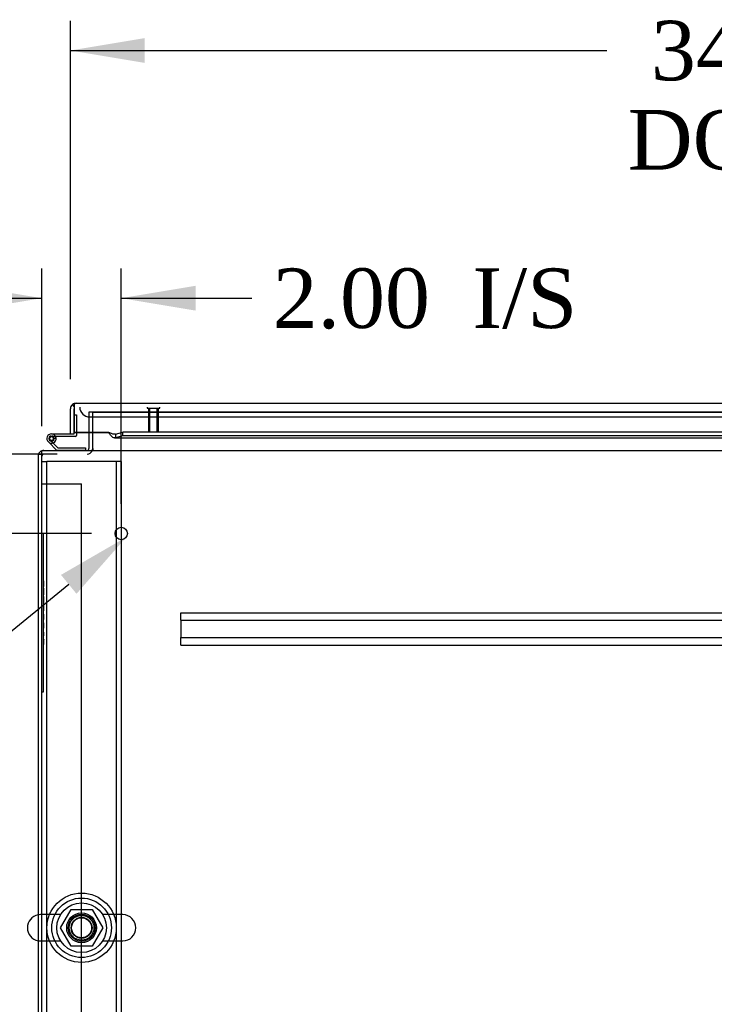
# Model space of a CAD drawing. Header units: inches. Extents: x 1 to 299, y -2 to 199.
# Tile 4 of 30: x 61 to 78, y 17 to 42. Entities that reach past the tile are written whole.
import ezdxf
from ezdxf import colors
from ezdxf.entities.mleader import LeaderData, LeaderLine
from ezdxf.enums import TextEntityAlignment as Align
from ezdxf.lldxf.tags import DXFTag
from ezdxf.math import Vec2, Vec3

# ---------------------------------------------------------------- set-up
doc = ezdxf.new("R2010")
doc.units = ezdxf.units.IN
doc.header["$MEASUREMENT"] = 0
for name, color, linetype in [('COM50677-1', 7, 'Continuous'), ('COM53957-3', 7, 'Continuous'), ('COM53960-3', 7, 'Continuous'), ('COM53964-2', 7, 'Continuous'), ('COM55523', 7, 'Continuous'), ('COM56144', 7, 'Continuous'), ('COM70220', 7, 'Continuous'), ('COM71171-3', 7, 'Continuous'), ('COM71172-2', 7, 'Continuous'), ('Default', 7, 'Continuous'), ('NTS18024', 7, 'Continuous'), ('QLB20185', 7, 'Continuous'), ('SCS86415', 7, 'Continuous'), ('STD26258', 7, 'Continuous'), ('WAF25377', 7, 'Continuous'), ('WAM254785', 7, 'Continuous')]:
    doc.layers.add(name, color=color, linetype=linetype)
doc.styles.add('SEACAD_Times_New_Roman', font='times.ttf')
tags = doc.linetypes.add('HIDDEN2', pattern=[0.1875, 0.125, -0.0625]).pattern_tags.tags
tags[6:7] = [DXFTag(74, 4), DXFTag(75, 0), DXFTag(340, '0'), DXFTag(46, 0.0), DXFTag(50, 0.0), DXFTag(44, 0.0), DXFTag(45, 0.0)]
tags[4:5] = [DXFTag(74, 4), DXFTag(75, 0), DXFTag(340, '0'), DXFTag(46, 0.0), DXFTag(50, 0.0), DXFTag(44, 0.0), DXFTag(45, 0.0)]
doc.dimstyles.new('HAMMOND_(STH_-_300x200)', dxfattribs={"dimtxt": 1.5, "dimasz": 1.875, "dimexe": 0.75, "dimexo": 0.75, "dimgap": 0.375, "dimtad": 0, "dimtih": 1, "dimtoh": 1, "dimzin": 0, "dimdsep": 46, "dimtxsty": 'SEACAD_Times_New_Roman', "dimblk1": '_SE_FILLED', "dimblk2": '_SE_FILLED', "dimsah": 1, "dimcen": 0.75, "dimadec": 0, "dimazin": 0, "dimtfac": 0.8, "dimtofl": 0, "dimtmove": 1, "dimatfit": 3, "dimfxl": 0, "dimtolj": 1, "dimtzin": 0, "dimarcsym": 0})

# ---------------------------------------------------------------- blocks, each defined once
blk = doc.blocks.new('SE2')
at = {"layer": 'COM50677-1', "color": 7, "linetype": 'HIDDEN2'}
for p, q in [((61.413, 30.648), (61.538, 30.648)), ((61.598, 30.648), (61.538, 30.648)), ((61.538, 7.148), (61.538, 30.648)), ((63.228, 30.648), (61.598, 30.648)), ((63.288, 30.648), (63.228, 30.648)), ((63.288, 30.648), (63.288, 7.148)), ((63.413, 30.648), (63.288, 30.648)), ((63.413, 30.648), (63.413, 7.148))]:
    blk.add_line(p, q, dxfattribs=at)
blk.add_circle((62.413, 18.898), 0.375, dxfattribs=at)
at = {"layer": 'COM53957-3', "color": 7, "linetype": 'Continuous'}
for p, q in [((62.225, 32.037), (62.186, 32.087)), ((62.225, 32.087), (62.225, 31.974)), ((62.225, 32.037), (62.225, 31.974)), ((62.273, 32.117), (96.362, 32.117)), ((62.273, 32.117), (62.273, 32.117)), ((62.273, 32.117), (62.273, 32.117)), ((62.273, 32.117), (62.273, 32.117)), ((62.13, 31.347), (62.13, 31.974)), ((62.225, 31.974), (62.225, 31.385)), ((62.225, 31.974), (62.225, 31.974)), ((62.225, 31.347), (62.225, 31.974)), ((62.13, 31.347), (62.225, 31.347)), ((62.225, 31.385), (62.225, 31.381)), ((63.1, 31.381), (62.225, 31.381)), ((62.225, 31.381), (62.225, 31.373)), ((63.1, 31.373), (62.225, 31.373)), ((63.1, 31.381), (63.1, 31.373)), ((63.266, 31.339), (63.455, 31.388)), ((63.266, 31.339), (63.266, 31.247)), ((63.455, 31.296), (63.266, 31.247)), ((79.26, 31.388), (63.455, 31.388)), ((63.455, 31.296), (63.455, 31.388)), ((79.26, 31.296), (63.455, 31.296)), ((63.241, 31.242), (79.26, 31.242))]:
    blk.add_line(p, q, dxfattribs=at)
for start, end in [(127.5652, 180), (90.1558, 127.5652), (90, 90.0762)]:
    blk.add_arc((62.273, 31.974), 0.143, start, end, dxfattribs=at)
for points, knots in [([(62.273, 32.117), (62.265, 32.117), (62.257, 32.114), (62.245, 32.107), (62.241, 32.104), (62.233, 32.096), (62.229, 32.092), (62.225, 32.087)], [0, 0, 0, 0, 0.5, 0.5, 0.75, 0.75, 1, 1, 1, 1]), ([(63.266, 31.339), (63.252, 31.337), (63.239, 31.336), (63.211, 31.339), (63.197, 31.342), (63.17, 31.35), (63.156, 31.355), (63.128, 31.367), (63.114, 31.374), (63.1, 31.381)], [0, 0, 0, 0, 0.25, 0.25, 0.5, 0.5, 0.75, 0.75, 1, 1, 1, 1]), ([(63.266, 31.247), (63.252, 31.241), (63.239, 31.241), (63.211, 31.248), (63.197, 31.256), (63.17, 31.28), (63.156, 31.295), (63.128, 31.332), (63.114, 31.352), (63.1, 31.373)], [0, 0, 0, 0, 0.25, 0.25, 0.5, 0.5, 0.75, 0.75, 1, 1, 1, 1])]:
    blk.add_open_spline(points, degree=3, knots=knots, dxfattribs=at)
at = {"layer": 'COM53960-3', "color": 7, "linetype": 'HIDDEN2'}
for p in [(62.693, 31.897), (96.003, 31.897)]:
    blk.add_line(p, (62.693, 31.897), dxfattribs=at)
at = {"layer": 'COM53964-2', "color": 7, "linetype": 'HIDDEN2'}
for p, q in [((61.413, 30.088), (61.551, 30.088)), ((61.551, 30.088), (62.275, 30.088)), ((62.275, 30.088), (62.413, 30.088)), ((62.413, 7.713), (62.413, 30.088))]:
    blk.add_line(p, q, dxfattribs=at)
at = {"layer": 'COM55523', "color": 7, "linetype": 'Continuous'}
for p, q in [((62.225, 31.823), (62.225, 31.823)), ((61.655, 31.345), (62.225, 31.345)), ((62.262, 31.283), (61.655, 31.283)), ((62.225, 31.345), (62.225, 31.347)), ((62.287, 31.373), (62.287, 31.308)), ((61.788, 30.93), (61.577, 31.142)), ((61.69, 31.116), (61.814, 30.992)), ((61.71, 31.233), (61.772, 31.239)), ((61.814, 30.992), (62.508, 30.992)), ((62.508, 30.992), (62.508, 30.93))]:
    blk.add_line(p, q, dxfattribs=at)
at = {"layer": 'COM55523', "color": 7, "linetype": 'HIDDEN2'}
for p, q in [((62.225, 31.823), (62.287, 31.823)), ((62.287, 31.823), (62.287, 31.373)), ((61.643, 31.291), (61.668, 31.291)), ((61.593, 31.216), (61.593, 31.241)), ((61.619, 31.187), (61.69, 31.116)), ((61.668, 31.166), (61.643, 31.166)), ((61.772, 31.228), (61.71, 31.228)), ((61.718, 31.241), (61.718, 31.216)), ((62.508, 30.93), (61.788, 30.93)), ((61.788, 30.93), (61.788, 30.93)), ((62.508, 30.93), (62.508, 30.93))]:
    blk.add_line(p, q, dxfattribs=at)
at = {"layer": 'COM55523', "color": 7, "linetype": 'Continuous'}
blk.add_circle((61.655, 31.228), 0.05, dxfattribs=at)
for centre, radius, start, end in [((61.655, 31.228), 0.117, 90, 5.2159), ((61.655, 31.228), 0.055, 90, 5.2159), ((61.655, 31.228), 0.055, 5.2159, 90), ((61.655, 31.228), 0.117, 5.2159, 28.0398), ((62.262, 31.308), 0.025, 270, 0), ((61.655, 31.228), 0.117, 227.608, 287.0274)]:
    blk.add_arc(centre, radius, start, end, dxfattribs=at)
at = {"layer": 'COM55523', "color": 7, "linetype": 'HIDDEN2'}
for centre, radius, start, end in [((61.643, 31.241), 0.05, 90, 180), ((61.655, 31.228), 0.117, 28.0398, 90), ((61.668, 31.241), 0.05, 0, 90), ((61.643, 31.216), 0.05, 180, 270), ((61.668, 31.216), 0.05, 270, 0)]:
    blk.add_arc(centre, radius, start, end, dxfattribs=at)
at = {"layer": 'COM56144', "color": 7, "linetype": 'HIDDEN2'}
for p, q in [((64.91, 26.792), (64.91, 26.835)), ((64.91, 26.835), (94.785, 26.835)), ((64.91, 26.69), (64.91, 26.792)), ((64.91, 26.647), (64.91, 26.69)), ((64.91, 26.647), (64.91, 26.21)), ((64.91, 26.647), (94.785, 26.647)), ((64.91, 26.167), (64.91, 26.21)), ((64.91, 26.21), (94.785, 26.21)), ((64.91, 26.065), (64.91, 26.167)), ((64.91, 26.022), (64.91, 26.065)), ((64.91, 26.022), (94.785, 26.022))]:
    blk.add_line(p, q, dxfattribs=at)
at = {"layer": 'COM70220', "color": 7, "linetype": 'HIDDEN2'}
for p, q in [((62.618, 31.772), (62.868, 31.772)), ((62.868, 31.772), (95.768, 31.772))]:
    blk.add_line(p, q, dxfattribs=at)
blk.add_arc((62.618, 32.022), 0.25, 180, 270, dxfattribs=at)
at = {"layer": 'COM71171-3', "color": 7, "linetype": 'HIDDEN2'}
for p, q in [((62.693, 31.373), (62.693, 31.897)), ((62.693, 31.897), (96.003, 31.897))]:
    blk.add_line(p, q, dxfattribs=at)
at = {"layer": 'COM71171-3', "color": 7, "linetype": 'Continuous'}
for p, q in [((62.693, 30.978), (62.693, 31.373)), ((61.413, 30.787), (61.413, 30.93)), ((61.413, 30.93), (98.283, 30.93)), ((61.413, 6.93), (61.413, 30.787)), ((62.693, 30.978), (62.693, 30.93))]:
    blk.add_line(p, q, dxfattribs=at)
at = {"layer": 'COM71172-2', "color": 7, "linetype": 'HIDDEN2'}
for p, q in [((62.598, 31.897), (62.598, 31.373)), ((62.693, 31.897), (62.598, 31.897))]:
    blk.add_line(p, q, dxfattribs=at)
at = {"layer": 'COM71172-2', "color": 7, "linetype": 'Continuous'}
for p, q in [((62.598, 31.373), (62.598, 30.978)), ((61.318, 30.835), (61.318, 6.93)), ((61.318, 30.835), (61.413, 30.835))]:
    blk.add_line(p, q, dxfattribs=at)
for centre, radius, start, end in [((61.461, 30.787), 0.143, 109.6129, 160.3871), ((62.55, 30.978), 0.048, 270, 0), ((62.55, 30.978), 0.143, 340.3871, 0)]:
    blk.add_arc(centre, radius, start, end, dxfattribs=at)
at = {"layer": 'COM71172-2', "color": 7, "linetype": 'HIDDEN2'}
for centre, radius, start, end in [((61.461, 30.787), 0.143, 90, 109.6129), ((61.461, 30.787), 0.048, 90, 180), ((62.55, 30.978), 0.143, 270, 340.3871)]:
    blk.add_arc(centre, radius, start, end, dxfattribs=at)
at = {"layer": 'NTS18024', "color": 7, "linetype": 'HIDDEN2'}
for p, q in [((61.878, 18.898), (62.15, 19.363)), ((62.15, 19.363), (62.676, 19.363)), ((62.676, 19.363), (62.951, 18.894)), ((62.15, 18.433), (61.878, 18.898)), ((62.951, 18.894), (62.676, 18.433)), ((62.676, 18.433), (62.15, 18.433))]:
    blk.add_line(p, q, dxfattribs=at)
blk.add_circle((62.413, 18.898), 0.263, dxfattribs=at)
at = {"layer": 'QLB20185', "color": 7, "linetype": 'HIDDEN2'}
for p, q in [((61.443, 28.835), (61.413, 28.835)), ((61.443, 28.835), (61.443, 28.46)), ((61.443, 28.46), (61.443, 25.21)), ((61.46, 27.676), (61.443, 27.676)), ((61.458, 27.656), (61.443, 27.656)), ((61.46, 27.642), (61.443, 27.642)), ((61.458, 27.64), (61.443, 27.64)), ((61.458, 27.63), (61.443, 27.63)), ((61.458, 27.602), (61.443, 27.602)), ((61.458, 27.63), (61.458, 27.64)), ((61.458, 27.602), (61.458, 27.63)), ((61.458, 27.517), (61.458, 27.602)), ((61.458, 27.517), (61.443, 27.517)), ((61.458, 27.5), (61.443, 27.5)), ((61.443, 27.498), (61.46, 27.498)), ((61.443, 27.498), (61.46, 27.498)), ((61.46, 27.458), (61.443, 27.458)), ((61.458, 27.5), (61.458, 27.517)), ((61.458, 27.5), (61.458, 27.498)), ((61.458, 27.449), (61.458, 27.456)), ((61.458, 27.287), (61.458, 27.449)), ((61.458, 27.354), (61.46, 27.354)), ((61.458, 27.287), (61.443, 27.287)), ((61.46, 27.252), (61.443, 27.252)), ((61.458, 27.101), (61.443, 27.101)), ((61.458, 27.08), (61.443, 27.08)), ((61.443, 27.073), (61.46, 27.073)), ((61.458, 27.242), (61.458, 27.249)), ((61.458, 27.133), (61.458, 27.242)), ((61.458, 27.101), (61.458, 27.133)), ((61.458, 27.08), (61.458, 27.101)), ((61.458, 27.088), (61.46, 27.088)), ((61.458, 27.023), (61.443, 27.023)), ((61.458, 26.882), (61.443, 26.882)), ((61.458, 26.882), (61.458, 27.023)), ((61.46, 27.016), (61.458, 27.016)), ((61.458, 26.882), (61.46, 26.882)), ((61.458, 26.799), (61.443, 26.799)), ((61.458, 26.795), (61.443, 26.795)), ((61.458, 26.786), (61.443, 26.786)), ((61.458, 26.775), (61.443, 26.775)), ((61.458, 26.756), (61.443, 26.756)), ((61.458, 26.687), (61.443, 26.687)), ((61.458, 26.665), (61.443, 26.665)), ((61.46, 26.585), (61.443, 26.585)), ((61.46, 26.585), (61.443, 26.585)), ((61.458, 26.583), (61.443, 26.583)), ((61.458, 26.795), (61.458, 26.799)), ((61.458, 26.786), (61.458, 26.795)), ((61.458, 26.775), (61.458, 26.786)), ((61.458, 26.756), (61.458, 26.775)), ((61.458, 26.687), (61.458, 26.756)), ((61.458, 26.665), (61.458, 26.687)), ((61.458, 26.576), (61.458, 26.583)), ((61.458, 26.461), (61.458, 26.576)), ((61.443, 26.451), (61.46, 26.451)), ((61.46, 26.371), (61.443, 26.371)), ((61.458, 26.351), (61.443, 26.351)), ((61.458, 26.453), (61.458, 26.461)), ((61.46, 26.367), (61.458, 26.367)), ((61.458, 26.257), (61.458, 26.351)), ((61.458, 26.257), (61.443, 26.257)), ((61.443, 26.241), (61.46, 26.241)), ((61.443, 26.237), (61.46, 26.237)), ((61.46, 26.163), (61.443, 26.163)), ((61.458, 26.156), (61.443, 26.156)), ((61.458, 26.132), (61.443, 26.132)), ((61.458, 26.163), (61.458, 26.156)), ((61.458, 26.132), (61.458, 26.156)), ((61.458, 26.04), (61.458, 26.132)), ((61.458, 26.04), (61.443, 26.04)), ((61.443, 26.019), (61.46, 26.019)), ((61.443, 25.21), (61.443, 24.835)), ((61.443, 24.835), (61.413, 24.835))]:
    blk.add_line(p, q, dxfattribs=at)
at = {"layer": 'SCS86415', "color": 7, "linetype": 'HIDDEN2'}
for p, q in [((61.883, 19.229), (61.378, 19.229)), ((63.449, 19.229), (62.943, 19.229)), ((61.378, 18.567), (61.883, 18.567)), ((62.943, 18.567), (63.449, 18.567))]:
    blk.add_line(p, q, dxfattribs=at)
for radius in [0.625, 0.312, 0.252]:
    blk.add_circle((62.413, 18.898), radius, dxfattribs=at)
at = {"layer": 'SCS86415', "color": 7, "linetype": 'Continuous'}
blk.add_arc((61.378, 18.898), 0.331, 100.3132, 259.6868, dxfattribs=at)
at = {"layer": 'SCS86415', "color": 7, "linetype": 'HIDDEN2'}
for centre, start, end in [((61.378, 18.898), 90, 100.3132), ((63.449, 18.898), 270, 90), ((61.378, 18.898), 259.6868, 270)]:
    blk.add_arc(centre, 0.331, start, end, dxfattribs=at)
at = {"layer": 'STD26258', "color": 7, "linetype": 'HIDDEN2'}
for p, q in [((64.069, 32.022), (64.069, 31.991)), ((64.382, 31.991), (64.382, 32.022)), ((64.069, 31.991), (64.382, 31.991)), ((64.1, 31.991), (64.1, 31.397)), ((64.131, 31.397), (64.131, 31.991)), ((64.32, 31.397), (64.32, 31.991)), ((64.35, 31.397), (64.35, 31.991)), ((64.1, 31.397), (64.35, 31.397))]:
    blk.add_line(p, q, dxfattribs=at)
blk.add_circle((63.413, 28.835), 0.156, dxfattribs=at)
at = {"layer": 'WAF25377', "color": 7, "linetype": 'HIDDEN2'}
for radius in [0.875, 0.34]:
    blk.add_circle((62.413, 18.898), radius, dxfattribs=at)
at = {"layer": 'WAM254785', "color": 7, "linetype": 'HIDDEN2'}
for radius in [0.75, 0.312]:
    blk.add_circle((62.413, 18.898), radius, dxfattribs=at)
blk = doc.blocks.new('DMBLK1467')
at = {"layer": 'Default', "linetype": 'Continuous'}
for points in [[(55.79, 32.71), (56.103, 30.835), (56.415, 32.71)], [(55.79, 26.96), (56.415, 26.96), (56.103, 28.835)]]:
    blk.add_hatch(color=7, dxfattribs=at).paths.add_polyline_path(points)
at = {"layer": 'Default', "color": 7, "linetype": 'Continuous'}
for p, q in [((56.103, 33.63), (55.353, 33.63)), ((56.103, 33.63), (56.103, 30.835)), ((61.8, 30.835), (55.353, 30.835)), ((62.663, 28.835), (55.353, 28.835)), ((56.103, 28.835), (56.103, 25.085))]:
    blk.add_line(p, q, dxfattribs=at)
at = {"layer": 'Default', "color": 7, "linetype": 'Continuous', "style": 'SEACAD_Times_New_Roman'}
for s, p in [('I/S', (52.233, 34.38)), ('2.00', (47.202, 34.38))]:
    blk.add_text(s, height=1.5, dxfattribs=at).set_placement(p, align=Align.TOP_LEFT)
blk = doc.blocks.new('_SE_FILLED')
at = {"color": 0}
blk.add_line((0, 0), (-1, 0), dxfattribs=at)
blk.add_solid([(0, 0), (-1, -0.1665), (-1, 0.1665), (0, 0)], dxfattribs=at)
blk = doc.blocks.new('DMBLK1468')
at = {"layer": 'Default', "linetype": 'Continuous'}
for points in [[(59.538, 35.078), (59.538, 34.453), (61.413, 34.765)], [(65.288, 35.078), (63.413, 34.765), (65.288, 34.453)]]:
    blk.add_hatch(color=7, dxfattribs=at).paths.add_polyline_path(points)
at = {"layer": 'Default', "color": 7, "linetype": 'Continuous'}
for p, q in [((61.413, 31.537), (61.413, 35.515)), ((63.413, 29.585), (63.413, 35.515)), ((57.663, 34.765), (61.413, 34.765)), ((63.413, 34.765), (65.951, 34.765)), ((65.951, 34.765), (66.701, 34.765))]:
    blk.add_line(p, q, dxfattribs=at)
at = {"layer": 'Default', "color": 7, "linetype": 'Continuous', "style": 'SEACAD_Times_New_Roman'}
for s, p in [('2.00', (67.226, 35.515)), ('I/S', (72.257, 35.515))]:
    blk.add_text(s, height=1.5, dxfattribs=at).set_placement(p, align=Align.TOP_LEFT)
blk = doc.blocks.new('DMBLK1475')
at = {"layer": 'Default', "linetype": 'Continuous'}
for points in [[(64.005, 41.32), (62.13, 41.008), (64.005, 40.695)], [(94.63, 41.32), (94.63, 40.695), (96.505, 41.008)]]:
    blk.add_hatch(color=7, dxfattribs=at).paths.add_polyline_path(points)
at = {"layer": 'Default', "color": 7, "linetype": 'Continuous'}
for p, q in [((62.13, 32.724), (62.13, 41.758)), ((96.505, 32.724), (96.505, 41.758)), ((62.13, 41.008), (75.647, 41.008)), ((82.989, 41.008), (96.505, 41.008))]:
    blk.add_line(p, q, dxfattribs=at)
at = {"layer": 'Default', "color": 7, "linetype": 'Continuous', "style": 'SEACAD_Times_New_Roman'}
for s, p in [('34.38', (76.759, 41.758)), ('DOOR', (76.172, 39.508))]:
    blk.add_text(s, height=1.5, dxfattribs=at).set_placement(p, align=Align.TOP_LEFT)

msp = doc.modelspace()

# ---------------------------------------------------------------- block references
at = {"layer": 'Default'}
msp.add_blockref('SE2', (0, 0), dxfattribs=at)

# ---------------------------------------------------------------- dimensions: what is measured, and where the dimension line sits
at = {"layer": 'Default', "color": 7, "linetype": 'Continuous'}
dim = msp.add_linear_dim(base=(62.130403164, 41.00754799), p1=(62.130403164, 31.974058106), p2=(96.505403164, 31.974058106), angle=0, text='\\A1;<>\\PDOOR', dimstyle='HAMMOND_(STH_-_300x200)', override={"dimtmove": 0}, dxfattribs=at)
dim.commit()
dim.dimension.update_dxf_attribs({"geometry": 'DMBLK1475', "text_midpoint": (79.317903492, 41.00754799), "dimtype": 161})
dim = msp.add_linear_dim(base=(63.413, 34.765), p1=(61.413, 30.787), p2=(63.413, 28.835), text='\\A1;<> I/S', dimstyle='HAMMOND_(STH_-_300x200)', dxfattribs=at)
dim.commit()
dim.dimension.update_dxf_attribs({"geometry": 'DMBLK1468', "text_midpoint": (66.701, 34.765), "dimtype": 160})
dim = msp.add_linear_dim(base=(56.103, 28.835), p1=(62.55, 30.835), p2=(63.413, 28.835), angle=90, text='\\A1;<> I/S', dimstyle='HAMMOND_(STH_-_300x200)', dxfattribs=at)
dim.commit()
dim.dimension.update_dxf_attribs({"geometry": 'DMBLK1467', "text_midpoint": (55.353, 33.63), "dimtype": 160})

# ---------------------------------------------------------------- leaders
ml = msp.add_multileader_mtext('Standard', dxfattribs=at)
ml.set_content('{\\pxsm0.9;\\fTimes New Roman|b0||i0||c0|p34;\\W1.;GROUND STUD\\PBODY\\P}', color=7)
ml.set_leader_properties()
ml.build(insert=Vec2(0, 0))
ml.multileader.update_dxf_attribs({"dogleg_length": 0, "arrow_head_size": 1.875})
ctx = ml.context
ctx.base_point, ctx.char_height, ctx.arrow_head_size, ctx.landing_gap_size = Vec3(40.942, 22.893), 1.5, 1.875, 0.525
ctx.text_align_type = 1
notes = []
notes.append((ctx, [(0, (1, 1, 0), (57.218, 23.553), (-1, 0), 0, [(0, [(63.539, 28.743)], 0, [])])]))
ctx.mtext.insert, ctx.mtext.alignment = Vec3(48.862, 24.32), 2
for ctx, leaders in notes:
    for number, flags, end, landing, length, lines in leaders:
        leader = LeaderData()
        leader.index, (leader.has_last_leader_line, leader.has_dogleg_vector, leader.attachment_direction) = number, flags
        leader.last_leader_point, leader.dogleg_vector, leader.dogleg_length = Vec3(end), Vec3(landing), length
        for number, points, colour, breaks in lines:
            line = LeaderLine()
            line.index, line.vertices, line.color, line.breaks = number, Vec3.list(points), colors.encode_raw_color(colour), breaks
            leader.lines.append(line)
        ctx.leaders.append(leader)

doc.saveas('drawing.dxf')
